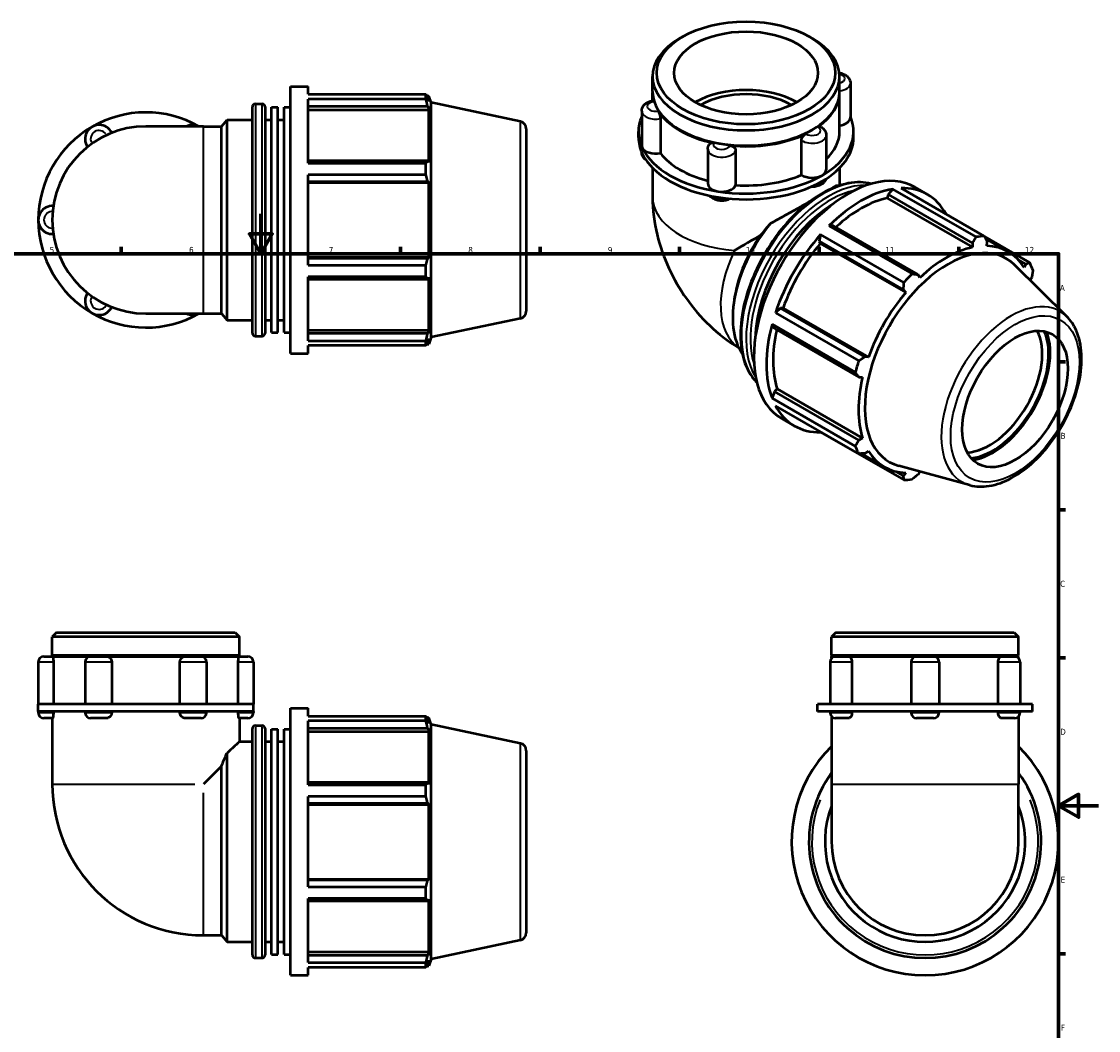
# Model space of a CAD drawing. Header units: millimetres. Extents: x 0 to 901, y -322 to 691.
# Tile 5 of 5: x 300 to 841, y 184 to 691. Entities that reach past the tile are written whole.
import ezdxf

# ---------------------------------------------------------------- set-up
doc = ezdxf.new("R2010")
doc.units = ezdxf.units.MM
for name, color, linetype, lineweight in [('Border (ANSI)', 7, 'Continuous', 70), ('Visible (ANSI)', 7, 'Continuous', 50), ('Visible Narrow (ANSI)', 7, 'Continuous', 35)]:
    doc.layers.add(name, color=color, linetype=linetype, lineweight=lineweight)
doc.styles.add('Note Text (ANSI)', font='tahoma.ttf')

# ---------------------------------------------------------------- blocks, each defined once
blk = doc.blocks.new('Borders Default Border')
at = {"layer": 'Border (ANSI)'}
for p, q in [((350.42, 574), (350.42, 577.45)), ((490.58, 574), (490.58, 577.45)), ((560.67, 574), (560.67, 577.45)), ((630.75, 574), (630.75, 577.45)), ((700.83, 574), (700.83, 577.45)), ((770.92, 574), (770.92, 577.45)), ((821, 519.75), (824.45, 519.75)), ((821, 445.5), (824.45, 445.5)), ((821, 371.25), (824.45, 371.25)), ((821, 222.75), (824.45, 222.75))]:
    blk.add_line(p, q, dxfattribs=at)
at = {"layer": 'Border (ANSI)', "flags": 128}
for points in [[(420.5, 594), (420.5, 574), (414.73, 584), (426.27, 584), (420.5, 574)], [(20, 20), (20, 574), (821, 574), (821, 20), (20, 20)], [(841, 297), (821, 297), (831, 302.77), (831, 291.23), (821, 297)]]:
    blk.add_lwpolyline(points, dxfattribs=at)
at = {"layer": 'Border (ANSI)', "attachment_point": 7, "style": 'Note Text (ANSI)'}
for s, insert, char_height in [('5', (314.48, 574.34), 3.05), ('6', (384.49, 574.34), 3.05), ('7', (454.6, 574.4), 3.05), ('8', (524.63, 574.33), 3.05), ('9', (594.7, 574.34), 3.05), ('10', (663.96, 574.34), 3.048), ('11', (734.04, 574.4), 3.048), ('12', (804.13, 574.4), 3.048), ('A', (821.63, 555.35), 3.05), ('B', (821.99, 481.1), 3.05), ('C', (821.8, 406.8), 3.05), ('D', (821.81, 332.6), 3.05), ('E', (822.05, 258.35), 3.05), ('F', (822.14, 184.1), 3.05)]:
    blk.add_mtext(s, dxfattribs=dict(at, insert=insert, char_height=char_height))

msp = doc.modelspace()

# ---------------------------------------------------------------- linework, layer by layer
at = {"layer": 'Visible (ANSI)'}
for p, q in [((632.292, 682.93), (630.754, 682.037)), ((695.864, 682.93), (697.403, 682.037)), ((617.131, 655.364), (617.131, 662.994)), ((711.025, 655.364), (711.025, 662.994)), ((716.468, 659.649), (716.468, 642.331)), ((435.347, 523.982), (435.347, 657.982)), ((435.347, 657.982), (444.28, 657.982)), ((444.28, 654.025), (444.28, 657.982)), ((617.131, 650.777), (617.131, 654.955)), ((711.025, 635.334), (711.025, 654.955)), ((417.747, 649.272), (421.113, 649.272)), ((444.28, 654.025), (503.385, 654.025)), ((444.28, 619.518), (444.28, 651.602)), ((503.385, 651.602), (444.28, 651.602)), ((503.385, 651.602), (503.385, 654.025)), ((503.764, 653.292), (504.909, 653.292)), ((504.909, 650.408), (504.256, 652.325)), ((504.909, 650.408), (504.909, 653.292)), ((506.017, 649.882), (504.909, 653.292)), ((506.017, 532.083), (506.017, 649.882)), ((550.796, 640.364), (506.017, 649.882)), ((416.247, 534.192), (416.247, 647.772)), ((422.613, 647.772), (422.613, 534.192)), ((425.797, 534.441), (425.797, 647.524)), ((425.797, 647.524), (428.98, 647.524)), ((428.98, 534.441), (428.98, 647.524)), ((432.163, 534.441), (432.163, 647.524)), ((432.163, 647.524), (435.347, 647.524)), ((444.28, 648.035), (504.256, 648.035)), ((444.28, 646.252), (504.909, 646.252)), ((504.256, 648.035), (504.909, 646.252)), ((504.909, 619.754), (504.909, 646.252)), ((611.689, 645.655), (611.689, 628.337)), ((400.742, 637.929), (403.513, 641.232)), ((403.513, 540.732), (403.513, 641.232)), ((403.513, 641.232), (416.247, 641.232)), ((422.613, 641.232), (425.797, 641.232)), ((428.98, 641.232), (432.163, 641.232)), ((621.059, 641.828), (621.059, 624.509)), ((391.657, 637.929), (362.767, 637.929)), ((391.657, 637.929), (400.742, 637.929)), ((400.742, 544.035), (400.742, 637.929)), ((553.767, 636.696), (553.767, 545.269)), ((610.089, 632.391), (610.089, 635.334)), ((631.109, 636.115), (630.754, 636.321)), ((697.048, 636.115), (697.403, 636.321)), ((704.317, 633.536), (704.317, 616.217)), ((718.067, 632.391), (718.067, 635.334)), ((691.936, 613.573), (691.936, 630.891)), ((644.886, 626.538), (644.886, 609.22)), ((658.847, 625.786), (658.847, 608.467)), ((504.256, 620.682), (444.28, 620.682)), ((444.28, 619.518), (503.385, 619.518)), ((503.385, 613.669), (503.385, 619.518)), ((504.909, 619.754), (504.256, 620.682)), ((617.131, 617.038), (617.131, 602.542)), ((711.025, 617.038), (711.025, 608.244)), ((444.28, 568.296), (444.28, 613.669)), ((503.385, 613.669), (444.28, 613.669)), ((444.28, 610.324), (504.256, 610.324)), ((444.28, 609.719), (504.909, 609.719)), ((504.256, 610.324), (504.909, 609.719)), ((504.909, 572.245), (504.909, 609.719)), ((737.759, 606.509), (735.393, 603.758)), ((779.552, 582.442), (737.759, 606.509)), ((741.895, 606.91), (783.688, 582.843)), ((748.835, 607.43), (755.152, 603.792)), ((735.393, 603.758), (734.966, 601.945)), ((734.966, 601.945), (777.837, 577.257)), ((735.393, 603.758), (777.803, 579.336)), ((708.041, 588.006), (705.675, 588.033)), ((705.675, 588.033), (747.468, 563.966)), ((750.45, 563.585), (708.041, 588.006)), ((701.539, 583.671), (700.716, 580.281)), ((700.716, 580.281), (701.372, 579.201)), ((700.716, 580.281), (743.125, 555.859)), ((701.372, 579.201), (744.243, 554.514)), ((743.333, 559.604), (701.539, 583.671)), ((777.803, 579.336), (777.837, 577.257)), ((806.375, 569.677), (783.763, 582.699)), ((784.346, 581.569), (795.683, 575.04)), ((784.932, 577.945), (785.127, 580.046)), ((444.28, 572.245), (504.909, 572.245)), ((504.256, 571.641), (444.28, 571.641)), ((444.28, 568.296), (503.385, 568.296)), ((503.385, 562.447), (503.385, 568.296)), ((504.909, 572.245), (504.256, 571.641)), ((825.123, 542.518), (798.872, 568.493)), ((800.764, 570.955), (804.468, 568.822)), ((804.468, 568.822), (803.669, 567.071)), ((444.28, 530.363), (444.28, 562.447)), ((503.385, 562.447), (444.28, 562.447)), ((751.339, 561.998), (750.45, 563.585)), ((444.28, 561.283), (504.256, 561.283)), ((504.256, 561.283), (504.909, 562.211)), ((504.909, 535.713), (504.909, 562.211)), ((806.711, 560.737), (807.502, 562.101)), ((658.52, 553.096), (658.199, 551.238)), ((743.125, 555.859), (744.243, 554.514)), ((681.375, 546.781), (678.853, 544.377)), ((682.635, 546.748), (681.375, 546.781)), ((723.784, 522.359), (681.375, 546.781)), ((682.635, 546.748), (725.506, 522.06)), ((362.767, 544.035), (391.657, 544.035)), ((391.657, 544.035), (400.742, 544.035)), ((400.742, 544.035), (403.513, 540.732)), ((403.513, 540.732), (416.247, 540.732)), ((422.613, 540.732), (425.797, 540.732)), ((428.98, 540.732), (432.163, 540.732)), ((550.796, 541.601), (506.017, 532.083)), ((678.853, 544.377), (720.646, 520.309)), ((444.28, 535.713), (504.909, 535.713)), ((504.909, 535.713), (504.256, 533.93)), ((677.139, 538.608), (678.341, 536.565)), ((718.933, 514.541), (677.139, 538.608)), ((678.341, 536.565), (720.75, 512.143)), ((417.747, 532.692), (421.113, 532.692)), ((425.797, 534.441), (428.98, 534.441)), ((432.163, 534.441), (435.347, 534.441)), ((504.256, 533.93), (444.28, 533.93)), ((444.28, 530.363), (503.385, 530.363)), ((503.385, 527.94), (503.385, 530.363)), ((504.256, 529.639), (504.909, 531.556)), ((506.017, 532.083), (504.909, 528.672)), ((504.909, 528.672), (504.909, 531.556)), ((444.28, 523.982), (444.28, 527.94)), ((503.385, 527.94), (444.28, 527.94)), ((503.764, 528.672), (504.909, 528.672)), ((435.347, 523.982), (444.28, 523.982)), ((725.506, 522.06), (723.784, 522.359)), ((720.75, 512.143), (722.567, 512.164)), ((678.341, 504.94), (677.139, 501.513)), ((679.696, 506.215), (678.341, 504.94)), ((720.75, 480.518), (678.341, 504.94)), ((679.696, 506.215), (722.567, 481.527)), ((677.139, 501.513), (718.933, 477.446)), ((720.646, 473.651), (678.853, 497.718)), ((681.965, 491.308), (688.282, 487.67)), ((701.497, 484.678), (701.539, 484.552)), ((701.539, 484.552), (743.333, 460.485)), ((722.567, 481.527), (720.75, 480.518)), ((721.925, 473.709), (733.493, 467.047)), ((723.784, 473.797), (725.506, 475.016)), ((776.399, 457.908), (740.757, 467.574)), ((743.125, 462.573), (739.329, 464.759)), ((744.243, 464.142), (743.125, 462.573)), ((750.45, 463.283), (751.276, 464.721)), ((317.987, 383.927), (315.82, 381.761)), ((317.987, 383.927), (407.547, 383.927)), ((407.547, 383.927), (409.714, 381.761)), ((709.166, 383.927), (706.999, 381.761)), ((709.166, 383.927), (798.726, 383.927)), ((798.726, 383.927), (800.893, 381.761)), ((315.82, 372.427), (315.82, 381.761)), ((409.714, 381.761), (315.82, 381.761)), ((409.714, 372.427), (409.714, 381.761)), ((706.999, 372.427), (706.999, 381.761)), ((800.893, 381.761), (706.999, 381.761)), ((800.893, 372.427), (800.893, 381.761)), ((308.778, 369.111), (308.778, 347.927)), ((311.595, 371.927), (316.01, 371.927)), ((409.714, 372.427), (315.82, 372.427)), ((316.32, 371.927), (315.82, 372.427)), ((316.01, 371.927), (335.068, 371.927)), ((316.348, 369.111), (316.348, 347.927)), ((332.251, 369.111), (332.251, 347.927)), ((335.068, 371.927), (343.044, 371.927)), ((343.044, 371.927), (382.49, 371.927)), ((345.639, 369.111), (345.639, 347.927)), ((379.895, 347.927), (379.895, 369.111)), ((382.49, 371.927), (390.465, 371.927)), ((390.465, 371.927), (409.524, 371.927)), ((393.282, 369.111), (393.282, 347.927)), ((409.186, 347.927), (409.186, 369.111)), ((409.214, 371.927), (409.714, 372.427)), ((409.524, 371.927), (413.939, 371.927)), ((416.756, 369.111), (416.756, 347.927)), ((706.247, 369.111), (706.247, 347.927)), ((800.893, 372.427), (706.999, 372.427)), ((707.499, 371.927), (706.999, 372.427)), ((706.999, 371.927), (709.064, 371.927)), ((706.999, 371.027), (706.999, 371.927)), ((709.064, 371.927), (715.564, 371.927)), ((715.564, 371.927), (749.721, 371.927)), ((717.257, 369.111), (717.257, 347.927)), ((746.904, 369.111), (746.904, 347.927)), ((749.721, 371.927), (758.171, 371.927)), ((758.171, 371.927), (792.328, 371.927)), ((760.988, 369.111), (760.988, 347.927)), ((790.635, 347.927), (790.635, 369.111)), ((792.328, 371.927), (798.828, 371.927)), ((798.828, 371.927), (800.893, 371.927)), ((800.393, 371.927), (800.893, 372.427)), ((800.893, 371.027), (800.893, 371.927)), ((801.645, 369.111), (801.645, 347.927)), ((335.772, 347.927), (308.778, 347.927)), ((308.778, 344.327), (308.778, 347.927)), ((389.761, 347.927), (335.772, 347.927)), ((416.756, 347.927), (389.761, 347.927)), ((416.756, 344.327), (416.756, 347.927)), ((707.19, 347.927), (699.957, 347.927)), ((699.957, 344.327), (699.957, 347.927)), ((753.946, 347.927), (707.19, 347.927)), ((800.702, 347.927), (753.946, 347.927)), ((807.935, 347.927), (800.702, 347.927)), ((807.935, 344.327), (807.935, 347.927)), ((308.778, 344.327), (308.778, 343.784)), ((335.772, 344.327), (308.778, 344.327)), ((316.01, 340.967), (311.595, 340.967)), ((315.82, 340.967), (315.82, 307.818)), ((316.348, 344.327), (316.348, 343.784)), ((332.251, 344.327), (332.251, 343.784)), ((343.044, 340.967), (335.068, 340.967)), ((389.761, 344.327), (335.772, 344.327)), ((345.639, 344.327), (345.639, 343.784)), ((379.895, 343.784), (379.895, 344.327)), ((390.465, 340.967), (382.49, 340.967)), ((416.756, 344.327), (389.761, 344.327)), ((393.282, 344.327), (393.282, 343.784)), ((409.186, 343.784), (409.186, 344.327)), ((413.939, 340.967), (409.524, 340.967)), ((409.714, 340.967), (409.714, 329.177)), ((416.756, 344.327), (416.756, 343.784)), ((435.347, 211.927), (435.347, 345.927)), ((435.347, 345.927), (444.28, 345.927)), ((444.28, 341.97), (444.28, 345.927)), ((444.28, 341.97), (503.385, 341.97)), ((503.385, 339.547), (503.385, 341.97)), ((503.764, 341.237), (504.909, 341.237)), ((504.909, 338.353), (504.909, 341.237)), ((506.017, 337.827), (504.909, 341.237)), ((707.19, 344.327), (699.957, 344.327)), ((706.247, 344.327), (706.247, 343.784)), ((706.999, 341.868), (706.999, 307.818)), ((753.946, 344.327), (707.19, 344.327)), ((715.564, 340.967), (709.064, 340.967)), ((717.257, 344.327), (717.257, 343.784)), ((746.904, 344.327), (746.904, 343.784)), ((758.171, 340.967), (749.721, 340.967)), ((800.702, 344.327), (753.946, 344.327)), ((760.988, 344.327), (760.988, 343.784)), ((790.635, 343.784), (790.635, 344.327)), ((798.828, 340.967), (792.328, 340.967)), ((807.935, 344.327), (800.702, 344.327)), ((800.893, 341.868), (800.893, 307.818)), ((801.645, 344.327), (801.645, 343.784)), ((416.247, 222.137), (416.247, 335.717)), ((417.747, 337.217), (421.113, 337.217)), ((422.613, 335.717), (422.613, 222.137)), ((425.797, 222.386), (425.797, 335.469)), ((425.797, 335.469), (428.98, 335.469)), ((428.98, 222.386), (428.98, 335.469)), ((432.163, 222.386), (432.163, 335.469)), ((432.163, 335.469), (435.347, 335.469)), ((444.28, 307.463), (444.28, 339.547)), ((503.385, 339.547), (444.28, 339.547)), ((444.28, 335.98), (504.256, 335.98)), ((504.909, 338.353), (504.256, 340.27)), ((504.256, 335.98), (504.909, 334.197)), ((506.017, 220.028), (506.017, 337.827)), ((550.796, 328.309), (506.017, 337.827)), ((444.28, 334.197), (504.909, 334.197)), ((504.909, 307.699), (504.909, 334.197)), ((409.714, 329.177), (416.247, 329.177)), ((422.613, 329.177), (425.797, 329.177)), ((428.98, 329.177), (432.163, 329.177)), ((553.767, 324.641), (553.767, 233.214)), ((403.513, 228.677), (403.513, 323.44)), ((400.742, 316.902), (391.657, 307.818)), ((400.742, 231.98), (400.742, 316.902)), ((504.256, 308.627), (444.28, 308.627)), ((504.909, 307.699), (504.256, 308.627)), ((444.28, 307.463), (503.385, 307.463)), ((503.385, 301.614), (503.385, 307.463)), ((706.999, 307.818), (706.999, 278.927)), ((800.893, 278.927), (800.893, 307.818)), ((444.28, 256.241), (444.28, 301.614)), ((503.385, 301.614), (444.28, 301.614)), ((444.28, 298.269), (504.256, 298.269)), ((444.28, 297.664), (504.909, 297.664)), ((504.256, 298.269), (504.909, 297.664)), ((504.909, 260.19), (504.909, 297.664)), ((444.28, 260.19), (504.909, 260.19)), ((504.256, 259.586), (444.28, 259.586)), ((504.909, 260.19), (504.256, 259.586)), ((444.28, 256.241), (503.385, 256.241)), ((503.385, 250.392), (503.385, 256.241)), ((444.28, 218.308), (444.28, 250.392)), ((503.385, 250.392), (444.28, 250.392)), ((444.28, 249.228), (504.256, 249.228)), ((504.256, 249.228), (504.909, 250.156)), ((504.909, 223.658), (504.909, 250.156)), ((391.657, 231.98), (400.742, 231.98)), ((400.742, 231.98), (403.513, 228.677)), ((403.513, 228.677), (416.247, 228.677)), ((422.613, 228.677), (425.797, 228.677)), ((428.98, 228.677), (432.163, 228.677)), ((550.796, 229.546), (506.017, 220.028)), ((425.797, 222.386), (428.98, 222.386)), ((432.163, 222.386), (435.347, 222.386)), ((444.28, 223.658), (504.909, 223.658)), ((504.256, 221.875), (444.28, 221.875)), ((504.909, 223.658), (504.256, 221.875)), ((417.747, 220.637), (421.113, 220.637)), ((444.28, 218.308), (503.385, 218.308)), ((503.385, 215.885), (503.385, 218.308)), ((503.764, 216.617), (504.909, 216.617)), ((504.256, 217.584), (504.909, 219.501)), ((506.017, 220.028), (504.909, 216.617)), ((504.909, 216.617), (504.909, 219.501)), ((435.347, 211.927), (444.28, 211.927)), ((444.28, 211.927), (444.28, 215.885)), ((503.385, 215.885), (444.28, 215.885))]:
    msp.add_line(p, q, dxfattribs=at)
for centre, radius, start, end in [((417.747, 647.772), 1.5, 90, 180), ((421.113, 647.772), 1.5, 0, 90), ((362.767, 590.982), 53.989, 60.40815, 120), ((339.293, 631.64), 7.042, 25.69878, 214.30122), ((386.24, 631.64), 7.042, 63.27356, 116.72644), ((550.017, 636.696), 3.75, 0, 78), ((362.767, 590.982), 53.989, 120, 180), ((362.767, 590.982), 46.947, 90, 270), ((315.82, 590.982), 7.042, 85.69878, 274.30122), ((362.767, 590.982), 53.989, 180, 240), ((339.293, 550.325), 7.042, 145.69878, 334.30122), ((362.767, 590.982), 53.989, 240, 299.59185), ((386.24, 550.325), 7.042, 243.27356, 296.72644), ((550.017, 545.269), 3.75, 282, 0), ((417.747, 534.192), 1.5, 180, 270), ((421.113, 534.192), 1.5, 270, 0), ((311.595, 369.111), 2.817, 90, 180), ((335.068, 369.111), 2.817, 90, 180), ((390.465, 369.111), 2.817, 0, 90), ((413.939, 369.111), 2.817, 0, 90), ((709.064, 369.111), 2.817, 90, 180), ((749.721, 369.111), 2.817, 90, 180), ((758.171, 369.111), 2.817, 0, 90), ((798.828, 369.111), 2.817, 0, 90), ((311.595, 343.784), 2.817, 180, 270), ((335.068, 343.784), 2.817, 180, 270), ((390.465, 343.784), 2.817, 270, 0), ((413.939, 343.784), 2.817, 270, 0), ((709.064, 343.784), 2.817, 180, 270), ((749.721, 343.784), 2.817, 180, 270), ((758.171, 343.784), 2.817, 270, 0), ((798.828, 343.784), 2.817, 270, 0), ((417.747, 335.717), 1.5, 90, 180), ((421.113, 335.717), 1.5, 0, 90), ((550.017, 324.641), 3.75, 0, 78), ((753.946, 278.927), 67, 134.48319, 45.51681), ((753.946, 278.927), 58.29, 143.64913, 36.35087), ((391.657, 307.818), 75.837, 180, 270), ((753.946, 278.927), 50.25, 159.10999, 20.89001), ((753.946, 278.927), 46.947, 180, 0), ((550.017, 233.214), 3.75, 282, 0), ((417.747, 222.137), 1.5, 180, 270), ((421.113, 222.137), 1.5, 270, 0)]:
    msp.add_arc(centre, radius, start, end, dxfattribs=at)
for centre, major_axis, ratio in [((664.078, 664.766), (-44.78, 0), 0.5758617), ((664.078, 664.766), (-36.113, 0), 0.5758617), ((799.136, 501.149), (-18.714, -32.497), 0.5780931)]:
    msp.add_ellipse(centre, major_axis=major_axis, ratio=ratio, dxfattribs=at)
for centre, major_axis, ratio, start_param, end_param in [((664.078, 662.994), (-46.947, 0), 0.5758617, 5.5016397, 10.2063236), ((664.078, 654.955), (-46.947, 0), 0.5758617, 6.2756251, 6.4549543), ((664.078, 655.364), (-46.947, 0), 0.5758617, 0, 3.1415927), ((664.078, 635.334), (-36.113, 0), 0.5758617, 3.9277248, 5.4970532), ((664.078, 635.334), (-32.502, 0), 0.5758617, 3.93346, 5.491318), ((664.078, 654.955), (46.947, 0), 0.5758617, 5.5878175, 6.2907455), ((664.078, 654.955), (-46.947, 0), 0.5758617, 0.3518298, 1.2189665), ((664.078, 635.334), (-53.989, 0), 0.5758617, 6.0391476, 6.5449847), ((664.078, 635.334), (53.989, 0), 0.5758617, 5.4977871, 6.527223), ((709.426, 642.331), (7.042, 0), 0.5758617, 4.9415506, 6.2831853), ((664.078, 654.955), (46.447, 0), 0.5758617, 3.9231383, 5.5016397), ((664.078, 654.955), (-46.947, 0), 0.5758617, 1.3990273, 2.2661641), ((664.078, 635.334), (46.947, 0), 0.5758617, 5.7420157, 6.2831853), ((664.078, 632.391), (-53.989, 0), 0.5758617, 0, 0.2617994), ((618.731, 628.337), (-7.042, 0), 0.5758617, 0, 0.2617994), ((664.078, 635.334), (-53.989, 0), 0.5758617, 0.2617994, 1.3089969), ((618.731, 628.337), (-7.042, 0), 0.5758617, 0.2617994, 1.9076662), ((664.078, 632.391), (53.989, 0), 0.5758617, 5.4977871, 6.2831853), ((664.078, 632.391), (-53.989, 0), 0.5758617, 0.2617994, 1.3089969), ((664.078, 635.334), (46.947, 0), 0.5758617, 3.553533, 4.2912293), ((715.4, 549.369), (33.435, 58.061), 0.5780931, 0, 3.1415927), ((664.078, 635.334), (53.989, 0), 0.5758617, 4.4505896, 5.4977871), ((664.078, 635.334), (46.947, 0), 0.5758617, 4.6007306, 5.3476462), ((697.275, 616.217), (-7.042, 0), 0.5758617, 0.7103277, 2.3561945), ((697.275, 616.217), (7.042, 0), 0.5758617, 5.4977871, 6.2831853), ((651.928, 609.22), (-7.042, 0), 0.5758617, 0, 1.3089969), ((664.078, 632.391), (53.989, 0), 0.5758617, 4.4505896, 5.4977871), ((651.928, 609.22), (7.042, 0), 0.5758617, 4.4505896, 6.0964564), ((721.717, 545.731), (-33.435, -58.061), 0.5780931, 3.5796218, 4.2704924), ((692.891, 562.331), (25.076, 43.546), 0.5780931, 0.2585616, 0.3009182), ((721.717, 545.731), (33.435, 58.061), 0.5780931, 5.9396837, 6.6266869), ((721.717, 545.731), (-31.095, -53.997), 0.5780931, 3.6196245, 4.213542), ((708.647, 553.258), (-28.216, -48.998), 0.5780931, 3.9576386, 5.4671394), ((692.891, 562.331), (-25.076, -43.546), 0.5780931, 4.4076033, 6.0246237), ((664.078, 578.923), (-46.947, -27.14), 0.0016725, 4.5545528, 4.8339465), ((690.931, 563.46), (-23.428, -40.683), 0.5780931, 4.5535859, 5.2778811), ((721.717, 545.731), (-33.435, -58.061), 0.5780931, 4.36502, 5.0558906), ((721.717, 545.731), (-31.095, -53.997), 0.5780931, 4.4050227, 5.0158879), ((763.51, 521.664), (33.435, 58.061), 0.5780931, 0.3435016, 0.4380292), ((765.371, 520.592), (29.393, 51.041), 0.5780931, 6.1320197, 9.5759436), ((764.588, 521.044), (-31.095, -53.997), 0.5780931, 3.6196245, 4.2304897), ((764.588, 521.044), (31.095, 53.997), 0.5780931, 5.975819, 6.5866842), ((763.51, 521.664), (33.435, 58.061), 0.5780931, 5.8412887, 5.9358163), ((763.51, 521.664), (-33.435, -58.061), 0.5780931, 4.2704924, 4.36502), ((764.588, 521.044), (-31.095, -53.997), 0.5780931, 4.4050227, 5.0158879), ((721.717, 545.731), (-33.435, -58.061), 0.5780931, 5.1504181, 5.8412887), ((721.717, 545.731), (-31.095, -53.997), 0.5780931, 5.2072079, 5.8012861), ((786.29, 508.546), (18.714, 32.497), 0.5780931, 3.4905237, 5.9342543), ((787.881, 507.63), (-19.837, -34.447), 0.5780931, 0.3896984, 2.7518943), ((787.881, 507.63), (20.402, 35.429), 0.5780931, 3.5740686, 5.8507094), ((763.51, 521.664), (-33.435, -58.061), 0.5780931, 5.0558906, 5.1504181), ((764.588, 521.044), (-31.095, -53.997), 0.5780931, 5.1904208, 5.8012861), ((721.717, 545.731), (-33.435, -58.061), 0.5780931, 5.9358163, 6.6266869), ((763.51, 521.664), (-33.435, -58.061), 0.5780931, 5.8412887, 5.9358163), ((764.588, 521.044), (-31.095, -53.997), 0.5780931, 5.975819, 6.5866842), ((763.51, 521.664), (-33.435, -58.061), 0.5780931, 0.3435016, 0.4380292)]:
    msp.add_ellipse(centre, major_axis=major_axis, ratio=ratio, start_param=start_param, end_param=end_param, dxfattribs=at)
for points, knots in [([(710.922, 664.788), (711.261, 664.736), (711.596, 664.667), (712.635, 664.39), (713.319, 664.117), (714.577, 663.352), (715.16, 662.865), (715.963, 661.739), (716.234, 661.175), (716.434, 660.26), (716.468, 659.955), (716.468, 659.649)], [4.1841294, 4.1841294, 4.1841294, 4.1841294, 4.3604676, 4.3604676, 4.7395741, 4.7395741, 5.1080906, 5.1080906, 5.3727398, 5.3727398, 5.4977871, 5.4977871, 5.4977871, 5.4977871]), ([(611.689, 645.655), (611.689, 646.152), (611.78, 646.648), (612.117, 647.588), (612.372, 648.024), (613.032, 648.863), (613.456, 649.237), (614.355, 649.853), (614.833, 650.096), (615.822, 650.483), (616.334, 650.628), (617.093, 650.774), (617.33, 650.81), (617.569, 650.838)], [2.3561945, 2.3561945, 2.3561945, 2.3561945, 2.5599346, 2.5599346, 2.7810469, 2.7810469, 3.0553558, 3.0553558, 3.3296647, 3.3296647, 3.6039735, 3.6039735, 3.7277388, 3.7277388, 3.7277388, 3.7277388]), ([(617.569, 650.838), (617.591, 650.84), (617.614, 650.823), (617.69, 650.717), (617.747, 650.579), (617.813, 650.364), (617.818, 650.349), (617.822, 650.334)], [0.7121978, 0.7121978, 0.7121978, 0.7121978, 0.77023364, 0.77023364, 0.880448, 0.880448, 0.88847071, 0.88847071, 0.88847071, 0.88847071]), ([(620.007, 645.638), (620.124, 645.455), (620.244, 645.223), (620.486, 644.664), (620.604, 644.336), (620.81, 643.64), (620.895, 643.28), (621.017, 642.573), (621.052, 642.233), (621.058, 641.892), (621.059, 641.86), (621.059, 641.828)], [0.88797943, 0.88797943, 0.88797943, 0.88797943, 0.99008174, 0.99008174, 1.10030107, 1.10030107, 1.21048002, 1.21048002, 1.32039703, 1.32039703, 1.33221836, 1.33221836, 1.33221836, 1.33221836]), ([(700.125, 637.635), (700.343, 637.785), (700.556, 637.885), (700.969, 637.979), (701.163, 637.963), (701.328, 637.881), (701.329, 637.88), (701.33, 637.88)], [0.88797943, 0.88797943, 0.88797943, 0.88797943, 0.99008174, 0.99008174, 1.10030107, 1.10030107, 1.10097162, 1.10097162, 1.10097162, 1.10097162]), ([(691.936, 630.891), (691.936, 631.18), (691.99, 631.488), (692.201, 632.126), (692.361, 632.449), (692.765, 633.06), (693.005, 633.341), (693.531, 633.825), (693.812, 634.023), (694.115, 634.177), (694.135, 634.187), (694.156, 634.197)], [0.44423607, 0.44423607, 0.44423607, 0.44423607, 0.55012342, 0.55012342, 0.66004705, 0.66004705, 0.77023364, 0.77023364, 0.880448, 0.880448, 0.88847071, 0.88847071, 0.88847071, 0.88847071]), ([(701.33, 637.88), (701.626, 637.73), (701.914, 637.559), (702.467, 637.166), (702.733, 636.943), (703.228, 636.434), (703.458, 636.147), (703.856, 635.5), (704.023, 635.141), (704.254, 634.366), (704.317, 633.951), (704.317, 633.536)], [4.64683215, 4.64683215, 4.64683215, 4.64683215, 4.81702315, 4.81702315, 4.98721415, 4.98721415, 5.15740515, 5.15740515, 5.32759614, 5.32759614, 5.49778714, 5.49778714, 5.49778714, 5.49778714]), ([(644.886, 626.538), (644.886, 626.702), (644.895, 626.865), (644.933, 627.187), (644.961, 627.347), (645.033, 627.659), (645.078, 627.812), (645.183, 628.108), (645.243, 628.252), (645.374, 628.529), (645.446, 628.662), (645.523, 628.79)], [2.35619449, 2.35619449, 2.35619449, 2.35619449, 2.42300649, 2.42300649, 2.48981849, 2.48981849, 2.55663049, 2.55663049, 2.62344248, 2.62344248, 2.69025448, 2.69025448, 2.69025448, 2.69025448]), ([(645.523, 628.79), (645.643, 628.989), (645.805, 629.159), (646.237, 629.454), (646.518, 629.562), (647.142, 629.663), (647.48, 629.656), (647.85, 629.587), (647.875, 629.582), (647.9, 629.576)], [0.56735006, 0.56735006, 0.56735006, 0.56735006, 0.66004705, 0.66004705, 0.77023364, 0.77023364, 0.880448, 0.880448, 0.88847071, 0.88847071, 0.88847071, 0.88847071]), ([(656.054, 628.318), (656.389, 628.285), (656.722, 628.203), (657.377, 627.942), (657.689, 627.757), (658.222, 627.308), (658.438, 627.047), (658.743, 626.482), (658.829, 626.183), (658.846, 625.85), (658.847, 625.818), (658.847, 625.786)], [0.88797943, 0.88797943, 0.88797943, 0.88797943, 0.99008174, 0.99008174, 1.10030107, 1.10030107, 1.21048002, 1.21048002, 1.32039703, 1.32039703, 1.33221836, 1.33221836, 1.33221836, 1.33221836]), ([(613.707, 621.201), (613.275, 621.523), (612.87, 621.912), (612.194, 622.86), (611.923, 623.424), (611.728, 624.316), (611.695, 624.596), (611.69, 624.877)], [1.69772704, 1.69772704, 1.69772704, 1.69772704, 1.96649798, 1.96649798, 2.23114713, 2.23114713, 2.34632464, 2.34632464, 2.34632464, 2.34632464]), ([(704.113, 611.532), (704.098, 611.483), (704.081, 611.435), (703.889, 610.897), (703.634, 610.462), (702.973, 609.621), (702.548, 609.246), (701.512, 608.538), (700.882, 608.247), (699.503, 607.798), (698.748, 607.659), (697.543, 607.574), (697.099, 607.572), (696.657, 607.599)], [5.6798011, 5.6798011, 5.6798011, 5.6798011, 5.7015273, 5.7015273, 5.9226396, 5.9226396, 6.1977286, 6.1977286, 6.5539861, 6.5539861, 6.9471469, 6.9471469, 7.1743406, 7.1743406, 7.1743406, 7.1743406]), ([(726.94, 609.14), (725.203, 609.599), (723.379, 609.85), (717.527, 609.993), (713.29, 609.175), (704.556, 605.819), (700.052, 603.233), (691.298, 596.567), (687.051, 592.484), (679.245, 583.251), (675.687, 578.106), (669.608, 567.266), (667.086, 561.574), (663.33, 550.202), (662.098, 544.523), (661.061, 533.731), (661.26, 528.621), (663.113, 519.502), (664.763, 515.486), (667.829, 511.205), (668.631, 510.255), (669.496, 509.387)], [5.6549199, 5.6549199, 5.6549199, 5.6549199, 5.8043157, 5.8043157, 6.1189285, 6.1189285, 6.4423895, 6.4423895, 6.7666317, 6.7666317, 7.0901463, 7.0901463, 7.4133759, 7.4133759, 7.7369656, 7.7369656, 8.0612739, 8.0612739, 8.3842431, 8.3842431, 8.4861145, 8.4861145, 8.4861145, 8.4861145]), ([(617.131, 602.542), (617.131, 595.817), (618.013, 589.562), (620.882, 577.7), (622.885, 572.091), (627.82, 561.396), (630.754, 556.313), (637.55, 546.69), (641.408, 542.149), (650.105, 533.874), (654.902, 530.106), (660.484, 526.822)], [3.1415927, 3.1415927, 3.1415927, 3.1415927, 3.4557519, 3.4557519, 3.7699112, 3.7699112, 4.0840704, 4.0840704, 4.3982297, 4.3982297, 4.7016586, 4.7016586, 4.7016586, 4.7016586]), ([(656.247, 601.629), (655.86, 601.413), (655.458, 601.236), (654.327, 600.842), (653.576, 600.689), (652.06, 600.555), (651.296, 600.574), (649.797, 600.782), (649.062, 600.972), (647.667, 601.554), (647.002, 601.945), (646.208, 602.684), (646.012, 602.896), (645.832, 603.13)], [6.2976676, 6.2976676, 6.2976676, 6.2976676, 6.523935, 6.523935, 6.916713, 6.916713, 7.3055338, 7.3055338, 7.6955713, 7.6955713, 8.0855268, 8.0855268, 8.2223816, 8.2223816, 8.2223816, 8.2223816]), ([(696.054, 600.187), (694.442, 599.263), (692.702, 598.273), (688.563, 595.936), (686.111, 594.563), (681.23, 591.86), (678.803, 590.528), (676.402, 589.227)], [7.4831105, 7.4831105, 7.4831105, 7.4831105, 8.137876, 8.137876, 8.961555, 8.961555, 9.7403876, 9.7403876, 9.7403876, 9.7403876]), ([(671.413, 583.267), (672.734, 584.977), (674.187, 586.733), (675.949, 588.722), (676.175, 588.975), (676.402, 589.227)], [18.56609225, 18.56609225, 18.56609225, 18.56609225, 19.23732857, 19.23732857, 19.33525405, 19.33525405, 19.33525405, 19.33525405]), ([(776.399, 457.908), (779.463, 457.077), (782.766, 456.968), (789.843, 458.097), (793.639, 459.474), (801.279, 463.627), (805.122, 466.469), (812.358, 473.266), (815.751, 477.219), (821.766, 485.82), (824.389, 490.463), (828.63, 500.005), (830.246, 504.901), (832.296, 514.511), (832.726, 519.221), (832.273, 528.004), (831.391, 532.081), (828.63, 538.26), (827.061, 540.6), (825.123, 542.518)], [2.5092938, 2.5092938, 2.5092938, 2.5092938, 2.7959397, 2.7959397, 3.11366, 3.11366, 3.446111, 3.446111, 3.777947, 3.777947, 4.1080266, 4.1080266, 4.4381921, 4.4381921, 4.7702072, 4.7702072, 5.1023335, 5.1023335, 5.3485553, 5.3485553, 5.3485553, 5.3485553]), ([(316.01, 371.927), (316.041, 371.927), (316.075, 371.866), (316.148, 371.616), (316.187, 371.421), (316.257, 370.921), (316.288, 370.62), (316.332, 369.954), (316.345, 369.595), (316.348, 369.189), (316.348, 369.15), (316.348, 369.111)], [0.88797943, 0.88797943, 0.88797943, 0.88797943, 0.99008174, 0.99008174, 1.10030107, 1.10030107, 1.21048002, 1.21048002, 1.32039703, 1.32039703, 1.33221836, 1.33221836, 1.33221836, 1.33221836]), ([(343.044, 371.927), (343.352, 371.927), (343.66, 371.866), (344.267, 371.616), (344.557, 371.421), (345.054, 370.921), (345.256, 370.62), (345.541, 369.954), (345.622, 369.595), (345.638, 369.189), (345.639, 369.15), (345.639, 369.111)], [0.88797943, 0.88797943, 0.88797943, 0.88797943, 0.99008174, 0.99008174, 1.10030107, 1.10030107, 1.21048002, 1.21048002, 1.32039703, 1.32039703, 1.33221836, 1.33221836, 1.33221836, 1.33221836]), ([(379.895, 369.111), (379.895, 369.463), (379.957, 369.813), (380.202, 370.482), (380.387, 370.793), (380.857, 371.323), (381.137, 371.536), (381.753, 371.834), (382.083, 371.916), (382.441, 371.927), (382.465, 371.927), (382.49, 371.927)], [0.44423607, 0.44423607, 0.44423607, 0.44423607, 0.55012342, 0.55012342, 0.66004705, 0.66004705, 0.77023364, 0.77023364, 0.880448, 0.880448, 0.88847071, 0.88847071, 0.88847071, 0.88847071]), ([(409.186, 369.111), (409.186, 369.463), (409.196, 369.813), (409.234, 370.482), (409.263, 370.793), (409.33, 371.323), (409.368, 371.536), (409.445, 371.834), (409.483, 371.916), (409.519, 371.927), (409.521, 371.927), (409.524, 371.927)], [0.44423607, 0.44423607, 0.44423607, 0.44423607, 0.55012342, 0.55012342, 0.66004705, 0.66004705, 0.77023364, 0.77023364, 0.880448, 0.880448, 0.88847071, 0.88847071, 0.88847071, 0.88847071]), ([(715.564, 371.927), (715.76, 371.927), (715.957, 371.866), (716.35, 371.616), (716.54, 371.421), (716.867, 370.921), (717.002, 370.62), (717.192, 369.954), (717.246, 369.595), (717.257, 369.189), (717.257, 369.15), (717.257, 369.111)], [0.88797943, 0.88797943, 0.88797943, 0.88797943, 0.99008174, 0.99008174, 1.10030107, 1.10030107, 1.21048002, 1.21048002, 1.32039703, 1.32039703, 1.33221836, 1.33221836, 1.33221836, 1.33221836]), ([(790.635, 369.111), (790.635, 369.463), (790.676, 369.813), (790.84, 370.482), (790.963, 370.793), (791.274, 371.323), (791.457, 371.536), (791.857, 371.834), (792.07, 371.916), (792.297, 371.927), (792.313, 371.927), (792.328, 371.927)], [0.44423607, 0.44423607, 0.44423607, 0.44423607, 0.55012342, 0.55012342, 0.66004705, 0.66004705, 0.77023364, 0.77023364, 0.880448, 0.880448, 0.88847071, 0.88847071, 0.88847071, 0.88847071]), ([(316.348, 343.784), (316.348, 343.431), (316.338, 343.082), (316.3, 342.413), (316.271, 342.101), (316.203, 341.572), (316.165, 341.359), (316.089, 341.061), (316.051, 340.979), (316.015, 340.968), (316.012, 340.967), (316.01, 340.967)], [0.44423607, 0.44423607, 0.44423607, 0.44423607, 0.55012342, 0.55012342, 0.66004705, 0.66004705, 0.77023364, 0.77023364, 0.880448, 0.880448, 0.88847071, 0.88847071, 0.88847071, 0.88847071]), ([(345.639, 343.784), (345.639, 343.431), (345.577, 343.082), (345.332, 342.413), (345.146, 342.101), (344.677, 341.572), (344.397, 341.359), (343.78, 341.061), (343.45, 340.979), (343.092, 340.968), (343.068, 340.967), (343.044, 340.967)], [0.44423607, 0.44423607, 0.44423607, 0.44423607, 0.55012342, 0.55012342, 0.66004705, 0.66004705, 0.77023364, 0.77023364, 0.880448, 0.880448, 0.88847071, 0.88847071, 0.88847071, 0.88847071]), ([(382.49, 340.967), (382.181, 340.967), (381.874, 341.029), (381.267, 341.278), (380.976, 341.474), (380.479, 341.974), (380.278, 342.274), (379.992, 342.941), (379.911, 343.3), (379.896, 343.705), (379.895, 343.745), (379.895, 343.784)], [0.88797943, 0.88797943, 0.88797943, 0.88797943, 0.99008174, 0.99008174, 1.10030107, 1.10030107, 1.21048002, 1.21048002, 1.32039703, 1.32039703, 1.33221836, 1.33221836, 1.33221836, 1.33221836]), ([(409.524, 340.967), (409.493, 340.967), (409.459, 341.029), (409.385, 341.278), (409.347, 341.474), (409.276, 341.974), (409.246, 342.274), (409.201, 342.941), (409.188, 343.3), (409.186, 343.705), (409.186, 343.745), (409.186, 343.784)], [0.88797943, 0.88797943, 0.88797943, 0.88797943, 0.99008174, 0.99008174, 1.10030107, 1.10030107, 1.21048002, 1.21048002, 1.32039703, 1.32039703, 1.33221836, 1.33221836, 1.33221836, 1.33221836]), ([(717.257, 343.784), (717.257, 343.431), (717.216, 343.082), (717.052, 342.413), (716.928, 342.101), (716.618, 341.572), (716.434, 341.359), (716.034, 341.061), (715.822, 340.979), (715.595, 340.968), (715.579, 340.967), (715.564, 340.967)], [0.44423607, 0.44423607, 0.44423607, 0.44423607, 0.55012342, 0.55012342, 0.66004705, 0.66004705, 0.77023364, 0.77023364, 0.880448, 0.880448, 0.88847071, 0.88847071, 0.88847071, 0.88847071]), ([(792.328, 340.967), (792.132, 340.967), (791.935, 341.029), (791.542, 341.278), (791.352, 341.474), (791.025, 341.974), (790.89, 342.274), (790.7, 342.941), (790.646, 343.3), (790.635, 343.705), (790.635, 343.745), (790.635, 343.784)], [0.88797943, 0.88797943, 0.88797943, 0.88797943, 0.99008174, 0.99008174, 1.10030107, 1.10030107, 1.21048002, 1.21048002, 1.32039703, 1.32039703, 1.33221836, 1.33221836, 1.33221836, 1.33221836]), ([(409.714, 329.177), (409.714, 329.177), (409.469, 328.948), (408.474, 328.021), (407.725, 327.323), (405.851, 325.588), (404.749, 324.571), (403.513, 323.44)], [7.3141969, 7.3141969, 7.3141969, 7.3141969, 8.137876, 8.137876, 8.961555, 8.961555, 9.7403876, 9.7403876, 9.7403876, 9.7403876]), ([(400.742, 316.902), (401.528, 318.847), (402.352, 320.793), (403.279, 322.908), (403.396, 323.175), (403.513, 323.44)], [18.56609225, 18.56609225, 18.56609225, 18.56609225, 19.23732857, 19.23732857, 19.33525405, 19.33525405, 19.33525405, 19.33525405])]:
    msp.add_open_spline(points, degree=3, knots=knots, dxfattribs=at)
for points, weights in [([(503.385, 654.025), (503.838, 653.158), (504.256, 652.325)], [1, 1.0013560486, 1.00189539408]), ([(504.256, 648.035), (503.838, 649.782), (503.385, 651.602)], [1.00189539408, 1.0013560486, 1]), ([(503.385, 619.518), (503.838, 620.112), (504.256, 620.682)], [1, 1.0013560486, 1.00189539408]), ([(504.256, 610.324), (503.838, 611.962), (503.385, 613.669)], [1.00189539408, 1.0013560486, 1]), ([(777.803, 579.336), (778.666, 580.854), (779.552, 582.442)], [1.00189539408, 1.0013560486, 1]), ([(783.688, 582.843), (784.428, 581.413), (785.127, 580.046)], [1, 1.0013560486, 1.00189539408]), ([(503.385, 568.296), (503.838, 570.002), (504.256, 571.641)], [1, 1.0013560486, 1.00189539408]), ([(804.468, 568.822), (805.408, 569.237), (806.375, 569.677)], [1.00189539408, 1.0013560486, 1]), ([(504.256, 561.283), (503.838, 561.853), (503.385, 562.447)], [1.00189539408, 1.0013560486, 1]), ([(747.468, 563.966), (748.996, 563.768), (750.45, 563.585)], [1, 1.0013560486, 1.00189539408]), ([(808.088, 565.882), (807.795, 563.949), (807.502, 562.101)], [1, 1.0013560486, 1.00189539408]), ([(743.125, 555.859), (743.233, 557.69), (743.333, 559.604)], [1.00189539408, 1.0013560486, 1]), ([(503.385, 530.363), (503.838, 532.183), (504.256, 533.93)], [1, 1.0013560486, 1.00189539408]), ([(504.256, 529.639), (503.838, 528.807), (503.385, 527.94)], [1.00189539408, 1.0013560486, 1]), ([(720.646, 520.309), (722.253, 521.352), (723.784, 522.359)], [1, 1.0013560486, 1.00189539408]), ([(720.75, 512.143), (719.866, 513.314), (718.933, 514.541)], [1.00189539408, 1.0013560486, 1]), ([(718.933, 477.446), (719.866, 479.01), (720.75, 480.518)], [1, 1.0013560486, 1.00189539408]), ([(723.784, 473.797), (722.253, 473.722), (720.646, 473.651)], [1.00189539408, 1.0013560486, 1]), ([(743.333, 460.485), (743.233, 461.547), (743.125, 462.573)], [1, 1.0013560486, 1.00189539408]), ([(750.45, 463.283), (748.996, 462.106), (747.468, 460.886)], [1.00189539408, 1.0013560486, 1]), ([(503.385, 341.97), (503.838, 341.103), (504.256, 340.27)], [1, 1.0013560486, 1.00189539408]), ([(504.256, 335.98), (503.838, 337.727), (503.385, 339.547)], [1.00189539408, 1.0013560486, 1]), ([(503.385, 307.463), (503.838, 308.057), (504.256, 308.627)], [1, 1.0013560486, 1.00189539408]), ([(504.256, 298.269), (503.838, 299.907), (503.385, 301.614)], [1.00189539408, 1.0013560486, 1]), ([(503.385, 256.241), (503.838, 257.947), (504.256, 259.586)], [1, 1.0013560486, 1.00189539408]), ([(504.256, 249.228), (503.838, 249.798), (503.385, 250.392)], [1.00189539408, 1.0013560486, 1]), ([(503.385, 218.308), (503.838, 220.128), (504.256, 221.875)], [1, 1.0013560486, 1.00189539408]), ([(504.256, 217.584), (503.838, 216.752), (503.385, 215.885)], [1.00189539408, 1.0013560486, 1])]:
    msp.add_rational_spline(points, weights, degree=2, dxfattribs=at)
msp.add_open_spline([(709.379, 608.217), (708.819, 607.825), (708.102, 607.354), (707.226, 606.801)], degree=3, dxfattribs=at)
at = {"layer": 'Visible Narrow (ANSI)'}
for p, q in [((417.747, 648.555), (417.747, 533.41)), ((421.113, 533.41), (421.113, 648.555)), ((550.796, 542.209), (550.796, 639.756)), ((391.657, 544.613), (391.657, 637.351)), ((315.769, 369.111), (308.802, 369.111)), ((345.171, 369.111), (332.315, 369.111)), ((393.219, 369.111), (380.362, 369.111)), ((416.732, 369.111), (409.765, 369.111)), ((716.604, 369.111), (706.288, 369.111)), ((760.901, 369.111), (746.991, 369.111)), ((801.604, 369.111), (791.288, 369.111)), ((308.802, 343.784), (315.769, 343.784)), ((332.315, 343.784), (345.171, 343.784)), ((380.362, 343.784), (393.219, 343.784)), ((409.765, 343.784), (416.732, 343.784)), ((706.288, 343.784), (716.604, 343.784)), ((746.991, 343.784), (760.901, 343.784)), ((791.288, 343.784), (801.604, 343.784)), ((417.747, 336.5), (417.747, 221.355)), ((421.113, 221.355), (421.113, 336.5)), ((550.796, 230.154), (550.796, 327.701)), ((316.112, 307.818), (387.353, 307.818)), ((391.657, 232.273), (391.657, 303.514)), ((707.577, 307.818), (800.315, 307.818))]:
    msp.add_line(p, q, dxfattribs=at)
for centre, radius, start, end in [((339.293, 631.64), 4.225, 36.67874, 203.32126), ((315.82, 590.982), 4.225, 96.67874, 263.32126), ((339.293, 550.325), 4.225, 156.67874, 323.32126), ((753.946, 278.927), 56.79, 158.18286, 21.81714)]:
    msp.add_arc(centre, radius, start, end, dxfattribs=at)
for centre, major_axis, ratio, start_param, end_param in [((709.426, 661.952), (4.225, 0), 0.5758617, 5.1006743, 7.4779186), ((709.426, 659.649), (7.042, 0), 0.5758617, 4.9415506, 6.2831853), ((618.731, 647.958), (-4.225, 0), 0.5758617, 4.9291732, 8.1607962), ((618.731, 645.655), (-7.042, 0), 0.5758617, 0, 1.9076662), ((697.275, 633.536), (7.042, 0), 0.5758617, 3.8519203, 6.2831853), ((697.275, 635.838), (4.225, 0), 0.5758617, 3.8819756, 7.1135987), ((651.928, 628.841), (4.225, 0), 0.5758617, 2.8347781, 6.0664011), ((618.731, 624.95), (-7.042, 0), 0.5758617, 0.0181335, 0.5370612), ((651.928, 626.538), (-7.042, 0), 0.5758617, 0, 2.9548638), ((702.955, 556.536), (-29.089, -50.513), 0.5780931, 3.3060506, 6.1187273), ((697.275, 612.83), (7.042, 0), 0.5758617, 5.0612716, 5.9113403), ((705.336, 555.165), (29.089, 50.513), 0.5780931, 0.2979984, 2.8435942), ((706.396, 554.554), (28.34, 49.213), 0.5780931, 0.4790114, 2.6625813), ((664.078, 602.542), (-46.947, 0), 0.5758617, 0, 1.448272), ((651.928, 605.833), (-7.042, 0), 0.5758617, 0.8169104, 1.8094534), ((684.507, 567.159), (-23.428, -40.683), 0.5780931, 4.8329796, 6.2570945), ((797.035, 502.358), (24.643, 42.793), 0.5780931, 6.1320197, 9.5759436)]:
    msp.add_ellipse(centre, major_axis=major_axis, ratio=ratio, start_param=start_param, end_param=end_param, dxfattribs=at)
msp.add_ellipse((799.136, 501.149), major_axis=(-22.812, -39.614), ratio=0.5780931, dxfattribs=at)

# ---------------------------------------------------------------- block references
msp.add_blockref('Borders Default Border', (0, 0))

doc.saveas('drawing.dxf')
